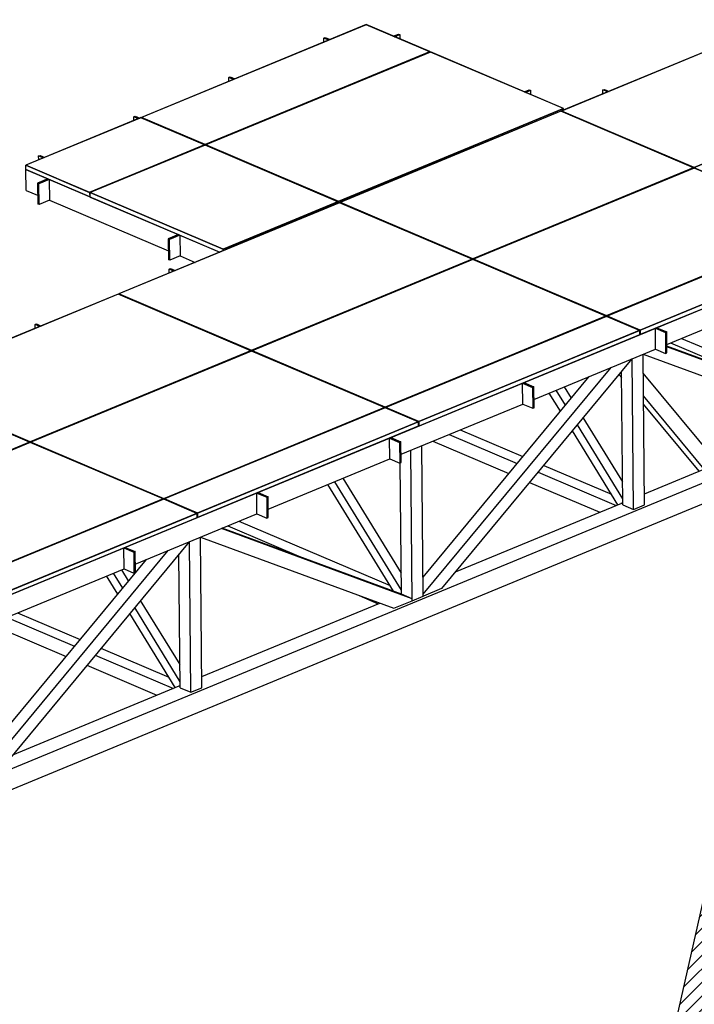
# Model space of a CAD drawing. Header units: millimetres. Extents: x 150 to 15284, y 150 to 14166.
# Tile 4 of 13: x 5227 to 8757, y 7055 to 12206. Entities that reach past the tile are written whole.
import ezdxf

# ---------------------------------------------------------------- set-up
doc = ezdxf.new("R2010")
doc.units = ezdxf.units.MM
pattern_1 = [(66.651, (13552.353, 1564.136), (-48.5679, 20.96592), [])]

# ---------------------------------------------------------------- blocks, each defined once
blk = doc.blocks.new('Part-29775 - 1314')
at = {"color": 7}
for p, q in [((7162.6, 10017.1), (7169.8, 10020)), ((7163.7, 9908.1), (7162.6, 10017.1)), ((7162.6, 10017.1), (7214.7, 9994.9)), ((7169.8, 10020), (7221.9, 9997.9)), ((7221.9, 9997.9), (7214.7, 9994.9)), ((7214.7, 9994.9), (7215.8, 9885.9)), ((7223, 9888.9), (7221.9, 9997.9)), ((7163.7, 9908.1), (7215.8, 9885.9)), ((7215.8, 9885.9), (7223, 9888.9))]:
    blk.add_line(p, q, dxfattribs=at)
blk = doc.blocks.new('Part-21318 - 1314')
at = {"color": 7}
for p, q in [((7181.7, 12119.5), (7208.7, 12130.7)), ((7188.7, 12116.6), (7215.7, 12127.7)), ((7208.7, 12130.7), (7215.7, 12127.7)), ((7215.7, 12127.7), (7215.9, 12105))]:
    blk.add_line(p, q, dxfattribs=at)
blk = doc.blocks.new('Part-1386 - 1314')
at = {"color": 7}
for p, q in [((6374.2, 9582), (7165.1, 9245.4)), ((6316.7, 9558.2), (6724.4, 9384.7)), ((7003.2, 9193.7), (7103.6, 9150.9))]:
    blk.add_line(p, q, dxfattribs=at)
blk = doc.blocks.new('Part-1387 - 1314')
at = {"color": 7}
for p, q in [((5158.6, 9079.9), (5514.5, 8928.4)), ((5216.2, 9103.6), (5544, 8964.1)), ((5072.4, 9044.3), (5470.1, 8874.9)), ((5652.6, 8917.9), (6007, 8767)), ((5623, 8882.2), (6031.8, 8708.2)), ((5578.7, 8828.7), (5945.6, 8672.6))]:
    blk.add_line(p, q, dxfattribs=at)
blk = doc.blocks.new('Part-1412 - 1314')
at = {"color": 7}
for p, q in [((2704.1, 7263.7), (10708.2, 10569.9)), ((9823.2, 10274.3), (10624.8, 10605.4)), ((10708.2, 10569.9), (10624.8, 10605.4)), ((10708.2, 10460.5), (10708.2, 10569.9)), ((10708.2, 10460.5), (2679.9, 7144.3)), ((8495.9, 9726), (9427.1, 10110.7)), ((7507.1, 9317.6), (8377.7, 9677.2)), ((6179.8, 8769.3), (7111, 9154)), ((5191, 8360.9), (6061.6, 8720.5)), ((3863.7, 7812.6), (4794.9, 8197.3)), ((2874.9, 7404.2), (3745.5, 7763.8)), ((2657.4, 7283.5), (2704.1, 7263.7)), ((2679.9, 7144.3), (2704.1, 7263.7))]:
    blk.add_line(p, q, dxfattribs=at)
blk = doc.blocks.new('Part-2062 - 1314')
at = {"color": 7}
for p, q in [((8880.9, 9885), (8489.5, 10357)), ((8376.7, 10332.2), (8362.3, 10349.5)), ((8808.2, 9855), (8490.7, 10238)), ((8781.4, 9844), (8491.2, 10194.1)), ((9151.6, 9558.5), (8991.6, 9751.5)), ((9050.9, 9519), (8892.2, 9710.4)), ((9106.5, 9495.3), (8919, 9721.5)), ((9106.5, 9495.3), (9151.6, 9558.5)), ((9050.9, 9519), (9106.5, 9495.3))]:
    blk.add_line(p, q, dxfattribs=at)
blk = doc.blocks.new('Part-1383 - 1314')
at = {"color": 7}
for p, q in [((8632.8, 10514.9), (9040.5, 10341.4)), ((8690.3, 10538.7), (9481.1, 10202.1)), ((9319.2, 10150.4), (9419.7, 10107.6))]:
    blk.add_line(p, q, dxfattribs=at)
blk = doc.blocks.new('Part-1385 - 1314')
at = {"color": 7}
for p, q in [((7532.3, 10060.3), (7860.1, 9920.8)), ((7388.5, 10001), (7786.2, 9831.7)), ((7474.7, 10036.6), (7830.5, 9885.1)), ((7939.1, 9838.9), (8347.9, 9664.9)), ((7968.7, 9874.6), (8323.1, 9723.7)), ((7894.8, 9785.4), (8261.7, 9629.3))]:
    blk.add_line(p, q, dxfattribs=at)
blk = doc.blocks.new('Surfacing-21238 - 1314')
at = {"color": 3}
for p, q in [((6197.2, 11550.1), (5596.6, 11302)), ((6891.8, 11254.4), (6197.2, 11550.1)), ((5596.6, 11302), (6291.2, 11006.3)), ((5596.6, 11302), (5596.6, 11301.1)), ((6291.3, 11005.4), (5596.6, 11301.1)), ((6291.2, 11006.3), (6891.8, 11254.4)), ((6891.9, 11253.5), (6291.3, 11005.4)), ((6891.8, 11254.4), (6891.9, 11253.5)), ((6291.2, 11006.3), (6291.3, 11005.4))]:
    blk.add_line(p, q, dxfattribs=at)
blk = doc.blocks.new('Part-11619 - 1314')
at = {"color": 7}
for p, q in [((6900.5, 11248.3), (5746, 10771.5)), ((7595.1, 10952.6), (6900.5, 11248.3)), ((6440.7, 10475.8), (7595.1, 10952.6)), ((7595.2, 10949.7), (7595.1, 10952.6)), ((5746, 10771.5), (6440.7, 10475.8)), ((5746.1, 10768.4), (5746, 10771.5)), ((6440.7, 10472.7), (6440.7, 10475.8))]:
    blk.add_line(p, q, dxfattribs=at)
blk = doc.blocks.new('Part-1435 - 1314')
at = {"color": 7}
for p, q in [((9540.6, 10157.3), (8613.3, 10498.6)), ((9596.1, 10133.7), (8613.4, 10495.4)), ((8489.5, 10455.8), (9500.5, 10083.7)), ((9596.1, 10133.7), (9540.6, 10157.3)), ((9500.5, 10083.7), (9596.2, 10123.2)), ((9596.2, 10123.2), (9596.1, 10133.7))]:
    blk.add_line(p, q, dxfattribs=at)
blk = doc.blocks.new('Part-11620 - 1314')
at = {"color": 7}
for p, q in [((7598.6, 10951.2), (6444.2, 10474.3)), ((8293.3, 10655.5), (7598.6, 10951.2)), ((7138.8, 10178.6), (8293.3, 10655.5)), ((8293.3, 10652.6), (8293.3, 10655.5)), ((6444.2, 10474.3), (7138.8, 10178.6)), ((6444.2, 10471.3), (6444.2, 10474.3)), ((7138.9, 10175.6), (7138.8, 10178.6))]:
    blk.add_line(p, q, dxfattribs=at)
blk = doc.blocks.new('Part-1436 - 1314')
at = {"color": 7}
for p, q in [((8430, 10431.2), (7434.8, 9230.4)), ((7339, 9201.3), (8320.9, 10386.1)), ((7337.4, 9290.1), (8206.6, 10338.9)), ((7434.8, 9230.4), (7339.1, 9190.8)), ((7338.3, 9201.6), (7339, 9201.3)), ((7339.1, 9190.8), (7338.4, 9191.2)), ((7339.1, 9190.8), (7339, 9201.3))]:
    blk.add_line(p, q, dxfattribs=at)
blk = doc.blocks.new('Part-11623 - 1314')
at = {"color": 7}
for p, q in [((8756.7, 11429.5), (7602.2, 10952.6)), ((9451.3, 11133.8), (8756.7, 11429.5)), ((8296.9, 10656.9), (9451.3, 11133.8)), ((9451.3, 11130.9), (9451.3, 11133.8)), ((7602.2, 10952.6), (8296.9, 10656.9)), ((7602.2, 10949.6), (7602.2, 10952.6)), ((8296.9, 10653.9), (8296.9, 10656.9))]:
    blk.add_line(p, q, dxfattribs=at)
blk = doc.blocks.new('Part-1440 - 1314')
at = {"color": 7}
for p, q in [((8438.9, 9644.2), (8431, 10431.6)), ((8496.5, 9668), (8488.5, 10455.3)), ((8383.3, 9667.9), (8376.3, 10366.4)), ((8383.3, 9667.9), (8438.9, 9644.2)), ((8438.9, 9644.2), (8496.5, 9668))]:
    blk.add_line(p, q, dxfattribs=at)
blk = doc.blocks.new('Part-1441 - 1314')
at = {"color": 7}
for p, q in [((7280.9, 9165.9), (7272.9, 9953.2)), ((7338.4, 9189.6), (7330.5, 9977)), ((7225.2, 9200.3), (7218.3, 9886.9)), ((7280.9, 9165.9), (7338.4, 9189.6)), ((7279.8, 9166.3), (7280.9, 9165.9))]:
    blk.add_line(p, q, dxfattribs=at)
blk = doc.blocks.new('Part-1442 - 1314')
at = {"color": 7}
for p, q in [((6180.4, 8711.3), (6172.4, 9498.6)), ((6122.8, 8687.5), (6114.9, 9474.9)), ((6067.3, 8711.2), (6060.2, 9409.7)), ((6067.3, 8711.2), (6122.8, 8687.5)), ((6122.8, 8687.5), (6180.4, 8711.3))]:
    blk.add_line(p, q, dxfattribs=at)
blk = doc.blocks.new('Part-21315 - 1314')
at = {"color": 7}
for p, q in [((7865.9, 11828.3), (7892.9, 11839.4)), ((7872.9, 11825.3), (7899.9, 11836.5)), ((7892.9, 11839.4), (7899.9, 11836.5)), ((7899.9, 11836.5), (7900.1, 11813.7))]:
    blk.add_line(p, q, dxfattribs=at)
blk = doc.blocks.new('Part-1499 - 1314')
at = {"color": 7}
for p, q in [((8056.4, 10157.7), (7998, 10252.7)), ((8082.3, 10188.9), (8033.9, 10267.6)), ((8113.4, 10226.4), (8077.1, 10285.4)), ((8382.1, 9789.1), (8175.9, 10124.6)), ((8356.9, 9668.6), (8119, 10055.9)), ((8383, 9699.5), (8144.8, 10087.1)), ((8376, 9676.5), (8375.9, 9678)), ((8375.9, 9678), (8383.3, 9674.9))]:
    blk.add_line(p, q, dxfattribs=at)
blk = doc.blocks.new('Part-1509 - 1314')
at = {"color": 7}
for p, q in [((7225, 9221.2), (6875.9, 9789.2)), ((7224.1, 9310.7), (6919, 9807)), ((7183.2, 9215.8), (6839.9, 9774.4))]:
    blk.add_line(p, q, dxfattribs=at)
blk = doc.blocks.new('Part-1519 - 1314')
at = {"color": 7}
for p, q in [((5797.3, 9269.7), (5761, 9328.7)), ((5740.3, 9200.9), (5681.9, 9296)), ((5766.2, 9232.2), (5717.8, 9310.9)), ((6066.9, 8742.8), (5828.8, 9130.4)), ((6066, 8832.4), (5859.8, 9167.9)), ((6040.9, 8711.9), (5802.9, 9099.2)), ((6059.9, 8719.8), (6059.9, 8721.3)), ((6059.9, 8721.3), (6067.2, 8718.1))]:
    blk.add_line(p, q, dxfattribs=at)
blk = doc.blocks.new('Part-11617 - 1314')
at = {"color": 7}
for p, q in [((6440.6, 10472.8), (5286.1, 9995.9)), ((7135.2, 10177.1), (6440.6, 10472.8)), ((5980.8, 9700.2), (7135.2, 10177.1)), ((7135.3, 10174.2), (7135.2, 10177.1)), ((5286.1, 9995.9), (5980.8, 9700.2)), ((5286.2, 9992.9), (5286.1, 9995.9)), ((5980.8, 9697.2), (5980.8, 9700.2))]:
    blk.add_line(p, q, dxfattribs=at)
blk = doc.blocks.new('Surfacing-2023 - 1314')
at = {"color": 3}
for p, q in [((4584.4, 10292.5), (3429.9, 9815.7)), ((5279, 9996.8), (4584.4, 10292.5)), ((4124.6, 9520), (5279, 9996.8)), ((5279.1, 9995.9), (4124.6, 9519.1)), ((5279, 9996.8), (5279.1, 9995.9)), ((3429.9, 9815.7), (4124.6, 9520)), ((3429.9, 9815.7), (3429.9, 9814.7)), ((4124.6, 9519.1), (3429.9, 9814.7)), ((4124.6, 9520), (4124.6, 9519.1))]:
    blk.add_line(p, q, dxfattribs=at)
blk = doc.blocks.new('Part-1608 - 1314')
h = blk.add_hatch()
h.set_pattern_fill('_USER', color=96, scale=50, angle=45, style=0, pattern_type=0)
h.set_pattern_definition([(45, (0, 0), (-35.35534, 35.35534), [])])
h.paths.add_polyline_path([(9308.1, 9117.8), (9283.7, 9108.1), (9283.7, 9121.6), (9267.9, 9115.3), (9267.9, 9062.7), (9258.5, 9059), (9147.4, 9125.6), (8152, 4699), (8267.1, 4650), (8276.5, 4653.8), (8287.6, 4703.1), (8318.2, 4715.3), (8372.9, 4692), (8382.2, 4695.7), (8416.5, 4848.1), (8407.2, 4844.7), (8341.9, 4820.9), (8327.3, 4815.5), (8350.7, 4919.9), (8365.5, 4925.8), (8415.5, 4945.6), (8431.2, 4951.3), (8440.5, 4954.7), (8850.8, 6779.7), (8844.1, 6787.9), (8797.1, 6845.1), (8792.2, 6851.1), (8786.5, 6858), (8803.4, 6933.2), (8818.2, 6939.1), (8821.4, 6940.3), (8824.6, 6954.5), (8821.4, 6953.2), (8806.6, 6947.4), (8836.8, 7081.5), (8853.1, 7094), (8925.5, 7149.7), (8935.8, 7157.6), (9325.2, 8889.4), (9319, 8899.5), (9275, 8970.7), (9265.2, 8986.7), (9283.5, 9068), (9298.2, 9073.9), (9301.7, 9075.2), (9301.7, 9089.1), (9301.7, 9104), (9305.4, 9105.5), (9330.4, 9115.5), (9363.8, 9101.3), (9325.1, 9124.5)])
h = blk.add_hatch()
h.set_pattern_fill('', color=96, scale=50, angle=21.651, style=0, pattern_type=0)
h.set_pattern_definition(pattern_1)
h.paths.add_polyline_path([(9372, 9097.8), (9373.6, 9104.7), (9364.4, 9101)])
h = blk.add_hatch()
h.set_pattern_fill('', color=96, scale=50, angle=21.651, style=0, pattern_type=0)
h.set_pattern_definition(pattern_1)
h.paths.add_polyline_path([(8889.4, 6951.3), (8899.1, 6994.4), (8888.8, 6986.5), (8871.4, 6973.1), (8854.2, 6966.3), (8881.6, 6954.6)])
at = {"color": 96}
for p, q in [((8152, 4699), (9147.4, 9125.6)), ((9147.4, 9125.6), (9258.5, 9059)), ((9267.9, 9115.3), (9283.7, 9121.6)), ((9305.4, 9105.5), (9308.1, 9117.8)), ((9325.1, 9124.5), (9363.8, 9101.3)), ((9298.2, 9073.9), (9301.7, 9089.1)), ((9364.4, 9101), (9373.6, 9104.7)), ((9372, 9097.8), (9373.6, 9104.7)), ((8267.1, 4650), (9258.5, 9059)), ((8276.5, 4653.8), (9267.9, 9062.7)), ((9267.9, 9062.7), (9258.5, 9059)), ((8853.1, 7094), (9275, 8970.7)), ((8925.5, 7149.7), (9319, 8899.5)), ((8935.8, 7157.6), (9325.2, 8889.4)), ((8881.6, 6954.6), (8888.8, 6986.5)), ((8889.4, 6951.3), (8899.1, 6994.4)), ((8818.2, 6939.1), (8821.4, 6953.2)), ((8365.5, 4925.8), (8797.1, 6845.1)), ((8431.2, 4951.3), (8844.1, 6787.9)), ((8440.5, 4954.7), (8850.8, 6779.7)), ((8372.9, 4692), (8407.2, 4844.7)), ((8382.2, 4695.7), (8416.5, 4848.1)), ((8318.2, 4715.3), (8341.9, 4820.9)), ((8152, 4699), (8267.1, 4650)), ((8318.2, 4715.3), (8287.6, 4703.1)), ((8372.9, 4692), (8318.2, 4715.3)), ((8382.2, 4695.7), (8372.9, 4692)), ((8276.5, 4653.8), (8267.1, 4650))]:
    blk.add_line(p, q, dxfattribs=at)
blk = doc.blocks.new('Part-19158 - 1314')
at = {"color": 7}
for p, q in [((5307.6, 10611.3), (5314.8, 10614.2)), ((5332.5, 10600.7), (5307.6, 10611.3)), ((5307.8, 10590.4), (5307.6, 10611.3)), ((5314.8, 10614.2), (5339.7, 10603.6))]:
    blk.add_line(p, q, dxfattribs=at)
blk = doc.blocks.new('Surfacing-2025 - 1314')
at = {"color": 3}
for p, q in [((5980.6, 9698.2), (4826.2, 9221.3)), ((6154.3, 9624.3), (5980.6, 9698.2)), ((4999.9, 9147.4), (6154.3, 9624.3)), ((6154.3, 9623.3), (4999.9, 9146.5)), ((6154.3, 9624.3), (6154.3, 9623.3)), ((4826.2, 9221.3), (4999.9, 9147.4)), ((4826.2, 9221.3), (4826.2, 9220.4)), ((4999.9, 9146.5), (4826.2, 9220.4)), ((4999.9, 9147.4), (4999.9, 9146.5))]:
    blk.add_line(p, q, dxfattribs=at)
blk = doc.blocks.new('Surfacing-2037 - 1314')
at = {"color": 3}
for p, q in [((9454.8, 11133.2), (8300.3, 10656.4)), ((9628.4, 11059.3), (9454.8, 11133.2)), ((8474, 10582.4), (9628.4, 11059.3)), ((9628.4, 11058.4), (8474, 10581.5)), ((9628.4, 11059.3), (9628.4, 11058.4)), ((8300.3, 10656.4), (8474, 10582.4)), ((8300.3, 10656.4), (8300.3, 10655.5)), ((8474, 10581.5), (8300.3, 10655.5)), ((8474, 10582.4), (8474, 10581.5))]:
    blk.add_line(p, q, dxfattribs=at)
blk = doc.blocks.new('Part-11616 - 1314')
at = {"color": 7}
for p, q in [((5742.4, 10770), (4588, 10293.1)), ((6437.1, 10474.3), (5742.4, 10770)), ((5282.6, 9997.4), (6437.1, 10474.3)), ((6437.1, 10471.4), (6437.1, 10474.3)), ((4588, 10293.1), (5282.6, 9997.4)), ((4588, 10290.1), (4588, 10293.1)), ((5282.7, 9994.4), (5282.6, 9997.4))]:
    blk.add_line(p, q, dxfattribs=at)
blk = doc.blocks.new('Part-1842 - 1314')
at = {"color": 7}
for p, q in [((7280, 9177), (6282.5, 9544.1)), ((7224.5, 9200.6), (6286.6, 9545.8)), ((6173.4, 9499), (7184.5, 9127)), ((7280, 9177), (7224.5, 9200.6)), ((7280.1, 9166.5), (7280, 9177)), ((7184.5, 9127), (7280.1, 9166.5))]:
    blk.add_line(p, q, dxfattribs=at)
blk = doc.blocks.new('Part-1843 - 1314')
at = {"color": 7}
for p, q in [((5022.9, 8244.6), (6004.9, 9429.4)), ((6113.9, 9474.5), (5118.7, 8273.7)), ((5021.3, 8333.4), (5890.5, 9382.2)), ((5022.2, 8244.9), (5022.9, 8244.6)), ((5023, 8234.1), (5022.9, 8244.6)), ((5118.7, 8273.7), (5023, 8234.1)), ((5023, 8234.1), (5022.3, 8234.5))]:
    blk.add_line(p, q, dxfattribs=at)
blk = doc.blocks.new('Part-21189 - 1314')
at = {"color": 7}
for p, q in [((5259.9, 11421.8), (6274.7, 10989.8)), ((5261, 11312.9), (5259.9, 11421.8)), ((5261, 11312.9), (5321.2, 11287.2)), ((5382.6, 11261.1), (6005.5, 10996)), ((6066.8, 10969.9), (6145.4, 10936.4))]:
    blk.add_line(p, q, dxfattribs=at)
blk = doc.blocks.new('Part-11624 - 1314')
at = {"color": 7}
for p, q in [((9454.8, 11132.3), (8300.3, 10655.5)), ((9628.4, 11058.4), (9454.8, 11132.3)), ((8474, 10581.5), (9628.4, 11058.4)), ((9628.7, 11035.7), (8474.2, 10558.8)), ((9628.4, 11058.4), (9628.7, 11035.7)), ((8300.3, 10655.5), (8474, 10581.5)), ((8300.4, 10652.4), (8300.3, 10655.5)), ((8474.2, 10558.8), (8470.6, 10560.4)), ((8474, 10581.5), (8474.2, 10558.8))]:
    blk.add_line(p, q, dxfattribs=at)
blk = doc.blocks.new('Part-29773 - 1314')
at = {"color": 7}
for p, q in [((7858, 10304.3), (7865.2, 10307.3)), ((7859.1, 10195.3), (7858, 10304.3)), ((7858, 10304.3), (7910.1, 10282.1)), ((7865.2, 10307.3), (7917.3, 10285.1)), ((7917.3, 10285.1), (7910.1, 10282.1)), ((7910.1, 10282.1), (7911.2, 10173.2)), ((7918.4, 10176.1), (7917.3, 10285.1)), ((7859.1, 10195.3), (7911.2, 10173.2)), ((7911.2, 10173.2), (7918.4, 10176.1))]:
    blk.add_line(p, q, dxfattribs=at)
blk = doc.blocks.new('Part-19152 - 1314')
at = {"color": 7}
for p, q in [((8278.8, 11838.6), (8286, 11841.5)), ((8303.7, 11827.9), (8278.8, 11838.6)), ((8279, 11817.7), (8278.8, 11838.6)), ((8286, 11841.5), (8310.9, 11830.9))]:
    blk.add_line(p, q, dxfattribs=at)
blk = doc.blocks.new('Part-11610 - 1314')
at = {"color": 7}
for p, q in [((4584.4, 10291.6), (3429.9, 9814.7)), ((5279.1, 9995.9), (4584.4, 10291.6)), ((4124.6, 9519.1), (5279.1, 9995.9)), ((5279.1, 9993), (5279.1, 9995.9)), ((3429.9, 9814.7), (4124.6, 9519.1)), ((3430, 9811.7), (3429.9, 9814.7)), ((4124.6, 9516), (4124.6, 9519.1))]:
    blk.add_line(p, q, dxfattribs=at)
blk = doc.blocks.new('Surfacing-2024 - 1314')
at = {"color": 3}
for p, q in [((5282.5, 9995.4), (4128.1, 9518.5)), ((5977.2, 9699.7), (5282.5, 9995.4)), ((4822.7, 9222.8), (5977.2, 9699.7)), ((5977.2, 9698.8), (4822.7, 9221.9)), ((5977.2, 9699.7), (5977.2, 9698.8)), ((4128.1, 9518.5), (4822.7, 9222.8)), ((4128.1, 9518.5), (4128.1, 9517.6)), ((4822.7, 9221.9), (4128.1, 9517.6)), ((4822.7, 9222.8), (4822.7, 9221.9))]:
    blk.add_line(p, q, dxfattribs=at)
blk = doc.blocks.new('Surfacing-2029 - 1314')
at = {"color": 3}
for p, q in [((5742.4, 10770.9), (4588, 10294)), ((6437.1, 10475.2), (5742.4, 10770.9)), ((5282.6, 9998.3), (6437.1, 10475.2)), ((6437.1, 10474.3), (5282.6, 9997.4)), ((6437.1, 10475.2), (6437.1, 10474.3)), ((4588, 10294), (5282.6, 9998.3)), ((4588, 10294), (4588, 10293.1)), ((5282.6, 9997.4), (4588, 10293.1)), ((5282.6, 9998.3), (5282.6, 9997.4))]:
    blk.add_line(p, q, dxfattribs=at)
blk = doc.blocks.new('Part-29779 - 1314')
at = {"color": 7}
for p, q in [((5772, 9442.6), (5779.2, 9445.6)), ((5773.1, 9333.7), (5772, 9442.6)), ((5772, 9442.6), (5824.1, 9420.5)), ((5779.2, 9445.6), (5831.3, 9423.4)), ((5831.3, 9423.4), (5824.1, 9420.5)), ((5824.1, 9420.5), (5825.2, 9311.5)), ((5832.4, 9314.5), (5831.3, 9423.4)), ((5773.1, 9333.7), (5825.2, 9311.5)), ((5825.2, 9311.5), (5832.4, 9314.5))]:
    blk.add_line(p, q, dxfattribs=at)
blk = doc.blocks.new('Surfacing-2030 - 1314')
at = {"color": 3}
for p, q in [((6440.6, 10473.7), (5286.1, 9996.8)), ((7135.2, 10178), (6440.6, 10473.7)), ((5980.8, 9701.1), (7135.2, 10178)), ((7135.2, 10177.1), (5980.8, 9700.2)), ((7135.2, 10178), (7135.2, 10177.1)), ((5286.1, 9996.8), (5980.8, 9701.1)), ((5286.1, 9996.8), (5286.1, 9995.9)), ((5980.8, 9700.2), (5286.1, 9995.9)), ((5980.8, 9701.1), (5980.8, 9700.2))]:
    blk.add_line(p, q, dxfattribs=at)
blk = doc.blocks.new('Surfacing-2031 - 1314')
at = {"color": 3}
for p, q in [((7138.7, 10176.5), (5984.2, 9699.7)), ((7312.4, 10102.6), (7138.7, 10176.5)), ((6157.9, 9625.7), (7312.4, 10102.6)), ((7312.4, 10101.7), (6157.9, 9624.8)), ((7312.4, 10102.6), (7312.4, 10101.7)), ((5984.2, 9699.7), (6157.9, 9625.7)), ((5984.2, 9699.7), (5984.2, 9698.8)), ((6157.9, 9624.8), (5984.2, 9698.8)), ((6157.9, 9625.7), (6157.9, 9624.8))]:
    blk.add_line(p, q, dxfattribs=at)
blk = doc.blocks.new('Surfacing-2032 - 1314')
at = {"color": 3}
for p, q in [((6900.5, 11249.2), (5746, 10772.4)), ((7595.1, 10953.5), (6900.5, 11249.2)), ((6440.7, 10476.7), (7595.1, 10953.5)), ((7595.1, 10952.6), (6440.7, 10475.8)), ((7595.1, 10953.5), (7595.1, 10952.6)), ((5746, 10772.4), (6440.7, 10476.7)), ((5746, 10772.4), (5746, 10771.5)), ((6440.7, 10475.8), (5746, 10771.5)), ((6440.7, 10476.7), (6440.7, 10475.8))]:
    blk.add_line(p, q, dxfattribs=at)
blk = doc.blocks.new('Surfacing-2033 - 1314')
at = {"color": 3}
for p, q in [((7598.6, 10952.1), (6444.2, 10475.2)), ((8293.3, 10656.4), (7598.6, 10952.1)), ((7138.8, 10179.5), (8293.3, 10656.4)), ((8293.3, 10655.5), (7138.8, 10178.6)), ((8293.3, 10656.4), (8293.3, 10655.5)), ((6444.2, 10475.2), (7138.8, 10179.5)), ((6444.2, 10475.2), (6444.2, 10474.3)), ((7138.8, 10178.6), (6444.2, 10474.3)), ((7138.8, 10179.5), (7138.8, 10178.6))]:
    blk.add_line(p, q, dxfattribs=at)
blk = doc.blocks.new('Surfacing-2034 - 1314')
at = {"color": 3}
for p, q in [((8296.7, 10654.9), (7142.3, 10178)), ((8470.4, 10581), (8296.7, 10654.9)), ((7315.9, 10104.1), (8470.4, 10581)), ((8470.4, 10580.1), (7316, 10103.2)), ((8470.4, 10581), (8470.4, 10580.1)), ((7142.3, 10178), (7315.9, 10104.1)), ((7142.3, 10178), (7142.3, 10177.1)), ((7316, 10103.2), (7142.3, 10177.1)), ((7315.9, 10104.1), (7316, 10103.2))]:
    blk.add_line(p, q, dxfattribs=at)
blk = doc.blocks.new('Surfacing-2035 - 1314')
at = {"color": 3}
for p, q in [((8058.5, 11727.6), (6904.1, 11250.7)), ((8753.2, 11431.9), (8058.5, 11727.6)), ((7598.7, 10955), (8753.2, 11431.9)), ((8753.2, 11431), (7598.7, 10954.1)), ((8753.2, 11431.9), (8753.2, 11431)), ((6904.1, 11250.7), (7598.7, 10955)), ((6904.1, 11250.7), (6904.1, 11249.8)), ((7598.7, 10954.1), (6904.1, 11249.8)), ((7598.7, 10955), (7598.7, 10954.1))]:
    blk.add_line(p, q, dxfattribs=at)
blk = doc.blocks.new('Surfacing-2036 - 1314')
at = {"color": 3}
for p, q in [((8756.6, 11430.4), (7602.2, 10953.5)), ((9451.3, 11134.7), (8756.6, 11430.4)), ((8296.9, 10657.9), (9451.3, 11134.7)), ((9451.3, 11133.8), (8296.9, 10656.9)), ((9451.3, 11134.7), (9451.3, 11133.8)), ((7602.2, 10953.5), (8296.9, 10657.9)), ((7602.2, 10953.5), (7602.2, 10952.6)), ((8296.9, 10656.9), (7602.2, 10952.6)), ((8296.9, 10657.9), (8296.9, 10656.9))]:
    blk.add_line(p, q, dxfattribs=at)
blk = doc.blocks.new('Surfacing-2038 - 1314')
at = {"color": 3}
for p, q in [((9216.6, 12205.9), (8062.1, 11729.1)), ((9911.2, 11910.2), (9216.6, 12205.9)), ((8756.8, 11433.4), (9911.2, 11910.2)), ((9911.2, 11909.3), (8756.8, 11432.5)), ((9911.2, 11910.2), (9911.2, 11909.3)), ((8062.1, 11729.1), (8756.8, 11433.4)), ((8062.1, 11729.1), (8062.1, 11728.2)), ((8756.8, 11432.5), (8062.1, 11728.2)), ((8756.8, 11433.4), (8756.8, 11432.5))]:
    blk.add_line(p, q, dxfattribs=at)
blk = doc.blocks.new('Surfacing-21236 - 1314')
at = {"color": 3}
for p, q in [((7039.9, 12180.8), (5863.9, 11695)), ((7373.3, 12038.9), (7039.9, 12180.8)), ((6197.3, 11553.1), (7373.3, 12038.9)), ((7373.3, 12037.9), (6197.3, 11552.2)), ((7373.3, 12038.9), (7373.3, 12037.9)), ((5863.9, 11695), (6197.3, 11553.1)), ((5863.9, 11695), (5863.9, 11694.1)), ((6197.3, 11552.2), (5863.9, 11694.1)), ((6197.3, 11553.1), (6197.3, 11552.2))]:
    blk.add_line(p, q, dxfattribs=at)
blk = doc.blocks.new('Surfacing-21240 - 1314')
at = {"color": 3}
for p, q in [((5860.3, 11693.5), (5259.7, 11445.4)), ((6193.7, 11551.6), (5860.3, 11693.5)), ((5593.1, 11303.5), (6193.7, 11551.6)), ((6193.7, 11550.7), (5593.1, 11302.6)), ((6193.7, 11551.6), (6193.7, 11550.7)), ((5259.7, 11445.4), (5593.1, 11303.5)), ((5259.7, 11445.4), (5259.7, 11444.5)), ((5593.1, 11302.6), (5259.7, 11444.5)), ((5593.1, 11303.5), (5593.1, 11302.6))]:
    blk.add_line(p, q, dxfattribs=at)
blk = doc.blocks.new('Part-21235 - 1314')
at = {"color": 7}
for p, q in [((7039.9, 12179.9), (5863.9, 11694.1)), ((7373.3, 12037.9), (7039.9, 12179.9)), ((6197.3, 11552.2), (7373.3, 12037.9)), ((7373.4, 12035), (7373.3, 12037.9)), ((5863.9, 11694.1), (6197.3, 11552.2)), ((5863.9, 11691.1), (5863.9, 11694.1)), ((6197.4, 11549.1), (6197.3, 11552.2))]:
    blk.add_line(p, q, dxfattribs=at)
blk = doc.blocks.new('Part-29777 - 1314')
at = {"color": 7}
for p, q in [((6467.3, 9729.8), (6474.5, 9732.8)), ((6468.4, 9620.9), (6467.3, 9729.8)), ((6467.3, 9729.8), (6519.4, 9707.7)), ((6474.5, 9732.8), (6526.6, 9710.6)), ((6526.6, 9710.6), (6519.4, 9707.7)), ((6519.4, 9707.7), (6520.5, 9598.7)), ((6527.7, 9601.7), (6526.6, 9710.6)), ((6468.4, 9620.9), (6520.5, 9598.7)), ((6520.5, 9598.7), (6527.7, 9601.7))]:
    blk.add_line(p, q, dxfattribs=at)
blk = doc.blocks.new('Part-11611 - 1314')
at = {"color": 7}
for p, q in [((5282.5, 9994.4), (4128.1, 9517.6)), ((5977.2, 9698.8), (5282.5, 9994.4)), ((4822.7, 9221.9), (5977.2, 9698.8)), ((5977.2, 9695.9), (5977.2, 9698.8)), ((4128.1, 9517.6), (4822.7, 9221.9)), ((4128.1, 9514.5), (4128.1, 9517.6)), ((4822.8, 9218.9), (4822.7, 9221.9))]:
    blk.add_line(p, q, dxfattribs=at)
blk = doc.blocks.new('Part-11612 - 1314')
at = {"color": 7}
for p, q in [((5980.7, 9697.3), (4826.2, 9220.4)), ((6154.3, 9623.3), (5980.7, 9697.3)), ((4999.9, 9146.5), (6154.3, 9623.3)), ((6154.5, 9600.7), (5000.1, 9123.8)), ((6154.3, 9623.3), (6154.5, 9600.7)), ((4826.2, 9220.4), (4999.9, 9146.5)), ((4826.2, 9217.4), (4826.2, 9220.4)), ((5000.1, 9123.8), (4996.5, 9125.3)), ((4999.9, 9146.5), (5000.1, 9123.8))]:
    blk.add_line(p, q, dxfattribs=at)
blk = doc.blocks.new('Part-11618 - 1314')
at = {"color": 7}
for p, q in [((7138.7, 10175.6), (5984.2, 9698.8)), ((7312.4, 10101.7), (7138.7, 10175.6)), ((6157.9, 9624.8), (7312.4, 10101.7)), ((7312.4, 10101.7), (7312.6, 10079)), ((7312.6, 10079), (6158.1, 9602.1)), ((5984.2, 9698.8), (6157.9, 9624.8)), ((5984.3, 9695.7), (5984.2, 9698.8)), ((6158.1, 9602.1), (6154.5, 9603.7)), ((6157.9, 9624.8), (6158.1, 9602.1))]:
    blk.add_line(p, q, dxfattribs=at)
blk = doc.blocks.new('Part-11621 - 1314')
at = {"color": 7}
for p, q in [((8296.7, 10654), (7142.3, 10177.1)), ((8470.4, 10580.1), (8296.7, 10654)), ((7316, 10103.2), (8470.4, 10580.1)), ((8470.4, 10580.1), (8470.6, 10557.4)), ((8470.6, 10557.4), (7316.2, 10080.5)), ((7142.3, 10177.1), (7316, 10103.2)), ((7142.3, 10174.1), (7142.3, 10177.1)), ((7316, 10103.2), (7316.2, 10080.5)), ((7316.2, 10080.5), (7312.6, 10082))]:
    blk.add_line(p, q, dxfattribs=at)
blk = doc.blocks.new('Part-11622 - 1314')
at = {"color": 7}
for p, q in [((8058.5, 11726.7), (6904.1, 11249.8)), ((8753.2, 11431), (8058.5, 11726.7)), ((7598.7, 10954.1), (8753.2, 11431)), ((8753.2, 11428.1), (8753.2, 11431)), ((6904.1, 11249.8), (7598.7, 10954.1)), ((6904.1, 11246.8), (6904.1, 11249.8)), ((7598.8, 10951.1), (7598.7, 10954.1))]:
    blk.add_line(p, q, dxfattribs=at)
blk = doc.blocks.new('Part-11625 - 1314')
at = {"color": 7}
for p, q in [((9216.6, 12205), (8062.1, 11728.2)), ((9911.2, 11909.3), (9216.6, 12205)), ((8756.8, 11432.5), (9911.2, 11909.3)), ((9911.3, 11906.4), (9911.2, 11909.3)), ((8062.1, 11728.2), (8756.8, 11432.5)), ((8062.2, 11725.1), (8062.1, 11728.2)), ((8756.8, 11429.4), (8756.8, 11432.5))]:
    blk.add_line(p, q, dxfattribs=at)
blk = doc.blocks.new('Part-21265 - 1314')
at = {"color": 7}
for p, q in [((5326.5, 11493), (5333.7, 11496)), ((5351.4, 11482.4), (5326.5, 11493)), ((5326.7, 11472.2), (5326.5, 11493)), ((5333.7, 11496), (5358.6, 11485.4))]:
    blk.add_line(p, q, dxfattribs=at)
blk = doc.blocks.new('Part-19155 - 1314')
at = {"color": 7}
for p, q in [((6008.9, 10901), (6016.1, 10903.9)), ((6033.8, 10890.3), (6008.9, 10901)), ((6009.1, 10880.1), (6008.9, 10901)), ((6016.1, 10903.9), (6041, 10893.3))]:
    blk.add_line(p, q, dxfattribs=at)
blk = doc.blocks.new('Part-21190 - 1314')
at = {"color": 7}
blk.add_line((5261, 11312.9), (5259.9, 11421.8), dxfattribs=at)
blk = doc.blocks.new('Part-21348 - 1314')
at = {"color": 7}
for p, q in [((6058.8, 11081.8), (6004.8, 11059.5)), ((6065.7, 11078.8), (6011.8, 11056.5)), ((6058.8, 11081.8), (6065.7, 11078.8)), ((6065.7, 11078.8), (6066.8, 10969.9)), ((6004.8, 11059.5), (6005.9, 10950.5)), ((6011.8, 11056.5), (6004.8, 11059.5)), ((6012.9, 10947.6), (6011.8, 11056.5)), ((6012.9, 10947.6), (6005.9, 10950.5)), ((6066.8, 10969.9), (6012.9, 10947.6))]:
    blk.add_line(p, q, dxfattribs=at)
blk = doc.blocks.new('Part-21233 - 1314')
at = {"color": 7}
for p, q in [((7376.8, 12036.5), (6200.8, 11550.7)), ((8071.5, 11740.8), (7376.8, 12036.5)), ((6895.5, 11255), (8071.5, 11740.8)), ((8071.6, 11732.1), (8071.5, 11740.8)), ((6200.8, 11550.7), (6895.5, 11255)), ((6200.8, 11547.7), (6200.8, 11550.7)), ((6895.5, 11246.3), (6895.5, 11255))]:
    blk.add_line(p, q, dxfattribs=at)
blk = doc.blocks.new('Surfacing-21234 - 1314')
at = {"color": 3}
for p, q in [((7376.8, 12037.4), (6200.8, 11551.6)), ((8071.5, 11741.7), (7376.8, 12037.4)), ((6895.4, 11255.9), (8071.5, 11741.7)), ((8071.5, 11740.8), (6895.5, 11255)), ((8071.5, 11741.7), (8071.5, 11740.8)), ((6200.8, 11551.6), (6895.4, 11255.9)), ((6200.8, 11551.6), (6200.8, 11550.7)), ((6895.5, 11255), (6200.8, 11550.7)), ((6895.4, 11255.9), (6895.5, 11255))]:
    blk.add_line(p, q, dxfattribs=at)
blk = doc.blocks.new('Part-21237 - 1314')
at = {"color": 7}
for p, q in [((6197.2, 11549.2), (5596.6, 11301.1)), ((6891.9, 11253.5), (6197.2, 11549.2)), ((5596.6, 11301.1), (6291.3, 11005.4)), ((5596.8, 11278.4), (5596.6, 11301.1)), ((5596.8, 11278.4), (6274.7, 10989.8)), ((6291.3, 11005.4), (6891.9, 11253.5)), ((6891.9, 11244.8), (6891.9, 11253.5)), ((6291.3, 10996.7), (6291.3, 11005.4))]:
    blk.add_line(p, q, dxfattribs=at)
blk = doc.blocks.new('Part-21239 - 1314')
at = {"color": 7}
for p, q in [((5860.3, 11692.6), (5259.7, 11444.5)), ((6193.7, 11550.7), (5860.3, 11692.6)), ((5593.1, 11302.6), (6193.7, 11550.7)), ((6193.8, 11547.8), (6193.7, 11550.7)), ((5259.7, 11444.5), (5593.1, 11302.6)), ((5259.9, 11421.8), (5259.7, 11444.5)), ((5593.4, 11279.9), (5259.9, 11421.8)), ((5593.1, 11302.6), (5593.4, 11279.9)), ((5593.4, 11279.9), (5596.8, 11281.3))]:
    blk.add_line(p, q, dxfattribs=at)
blk = doc.blocks.new('Part-21256 - 1314')
at = {"color": 7}
for p, q in [((6819, 12109.5), (6826.2, 12112.5)), ((6843.9, 12098.9), (6819, 12109.5)), ((6819.2, 12088.7), (6819, 12109.5)), ((6826.2, 12112.5), (6851.1, 12101.9))]:
    blk.add_line(p, q, dxfattribs=at)
blk = doc.blocks.new('Part-21259 - 1314')
at = {"color": 7}
for p, q in [((6321.5, 11904), (6328.7, 11907)), ((6346.4, 11893.4), (6321.5, 11904)), ((6321.7, 11883.2), (6321.5, 11904)), ((6328.7, 11907), (6353.6, 11896.4))]:
    blk.add_line(p, q, dxfattribs=at)
blk = doc.blocks.new('Part-21262 - 1314')
at = {"color": 7}
for p, q in [((5824, 11698.5), (5831.2, 11701.5)), ((5848.9, 11687.9), (5824, 11698.5)), ((5824.2, 11677.7), (5824, 11698.5)), ((5831.2, 11701.5), (5856.1, 11690.9))]:
    blk.add_line(p, q, dxfattribs=at)
blk = doc.blocks.new('Part-21721 - 1314')
at = {"color": 7}
for p, q in [((5374.5, 11373), (5320.6, 11350.7)), ((5320.6, 11350.7), (5321.7, 11241.8)), ((5327.5, 11347.8), (5320.6, 11350.7)), ((5381.5, 11370.1), (5327.5, 11347.8)), ((5328.6, 11238.8), (5327.5, 11347.8)), ((5374.5, 11373), (5381.5, 11370.1)), ((5381.5, 11370.1), (5382.6, 11261.1)), ((5328.6, 11238.8), (5321.7, 11241.8)), ((5382.6, 11261.1), (5328.6, 11238.8))]:
    blk.add_line(p, q, dxfattribs=at)
blk = doc.blocks.new('Part-29704 - 1314')
at = {"color": 7}
for p, q in [((11030.5, 11614.8), (1474.2, 7667.3)), ((11031.6, 11505.8), (11030.5, 11614.8)), ((10699.2, 11368.5), (11031.6, 11505.8)), ((10003.9, 11081.3), (10640.4, 11344.2)), ((9308.6, 10794.1), (9945, 11057)), ((8613.2, 10506.9), (9249.7, 10769.8)), ((7917.9, 10219.6), (8554.4, 10482.6)), ((7222.6, 9932.4), (7859.1, 10195.3)), ((6527.3, 9645.2), (7163.7, 9908.1)), ((5831.9, 9358), (6468.4, 9620.9)), ((5136.6, 9070.8), (5773.1, 9333.7)), ((4441.3, 8783.6), (5077.8, 9046.5)), ((3746, 8496.3), (4382.4, 8759.2)), ((3050.6, 8209.1), (3687.1, 8472)), ((2355.3, 7921.9), (2991.8, 8184.8)), ((1660, 7634.7), (2296.5, 7897.6)), ((1471.4, 7664.9), (1442.7, 7677.1)), ((1474.2, 7667.3), (1447, 7678.9)), ((1391.9, 7593.9), (1391.3, 7655.9)), ((1394.6, 7596.3), (1394, 7657)), ((1471.8, 7628.2), (1394.6, 7596.3)), ((1472.4, 7563.2), (1471.4, 7664.9)), ((1474.2, 7667.3), (1475.3, 7558.4)), ((1475.3, 7558.4), (1391.9, 7593.9)), ((1394.6, 7596.3), (1472.4, 7563.2)), ((1475.3, 7558.4), (1601.1, 7610.4))]:
    blk.add_line(p, q, dxfattribs=at)
blk = doc.blocks.new('Part-29771 - 1314')
at = {"color": 7}
for p, q in [((8553.3, 10591.5), (8560.5, 10594.5)), ((8554.4, 10482.6), (8553.3, 10591.5)), ((8553.3, 10591.5), (8605.4, 10569.3)), ((8560.5, 10594.5), (8612.6, 10572.3)), ((8612.6, 10572.3), (8605.4, 10569.3)), ((8605.4, 10569.3), (8606.5, 10460.4)), ((8613.7, 10463.3), (8612.6, 10572.3)), ((8554.4, 10482.6), (8606.5, 10460.4)), ((8606.5, 10460.4), (8613.7, 10463.3))]:
    blk.add_line(p, q, dxfattribs=at)

msp = doc.modelspace()

# ---------------------------------------------------------------- block references
for name in ['Surfacing-21236 - 1314', 'Part-21235 - 1314', 'Surfacing-2038 - 1314', 'Part-11625 - 1314', 'Part-21256 - 1314', 'Part-21318 - 1314', 'Surfacing-21234 - 1314', 'Part-21233 - 1314', 'Part-21259 - 1314', 'Part-21315 - 1314', 'Part-19152 - 1314', 'Surfacing-21240 - 1314', 'Part-21239 - 1314', 'Part-21262 - 1314', 'Surfacing-2035 - 1314', 'Part-11622 - 1314', 'Part-29704 - 1314', 'Surfacing-21238 - 1314', 'Part-21237 - 1314', 'Part-21265 - 1314', 'Part-21189 - 1314', 'Part-21190 - 1314', 'Surfacing-2036 - 1314', 'Part-11623 - 1314', 'Part-21721 - 1314', 'Surfacing-2032 - 1314', 'Part-11619 - 1314', 'Surfacing-2037 - 1314', 'Part-11624 - 1314', 'Part-21348 - 1314', 'Surfacing-2033 - 1314', 'Part-11620 - 1314', 'Part-19155 - 1314', 'Surfacing-2029 - 1314', 'Part-11616 - 1314', 'Part-19158 - 1314', 'Surfacing-2034 - 1314', 'Part-11621 - 1314', 'Part-1412 - 1314', 'Part-29771 - 1314', 'Part-1383 - 1314', 'Surfacing-2030 - 1314', 'Part-11617 - 1314', 'Part-1435 - 1314', 'Part-1436 - 1314', 'Part-1440 - 1314', 'Part-2062 - 1314', 'Part-29773 - 1314', 'Surfacing-2023 - 1314', 'Part-11610 - 1314', 'Part-1499 - 1314', 'Surfacing-2031 - 1314', 'Part-11618 - 1314', 'Part-1385 - 1314', 'Surfacing-2024 - 1314', 'Part-11611 - 1314', 'Part-29775 - 1314', 'Part-1441 - 1314', 'Part-1509 - 1314', 'Surfacing-2025 - 1314', 'Part-11612 - 1314', 'Part-29777 - 1314', 'Part-1386 - 1314', 'Part-1842 - 1314', 'Part-1442 - 1314', 'Part-1843 - 1314', 'Part-29779 - 1314', 'Part-1519 - 1314', 'Part-1608 - 1314', 'Part-1387 - 1314']:
    msp.add_blockref(name, (0, 0))

doc.saveas('drawing.dxf')
